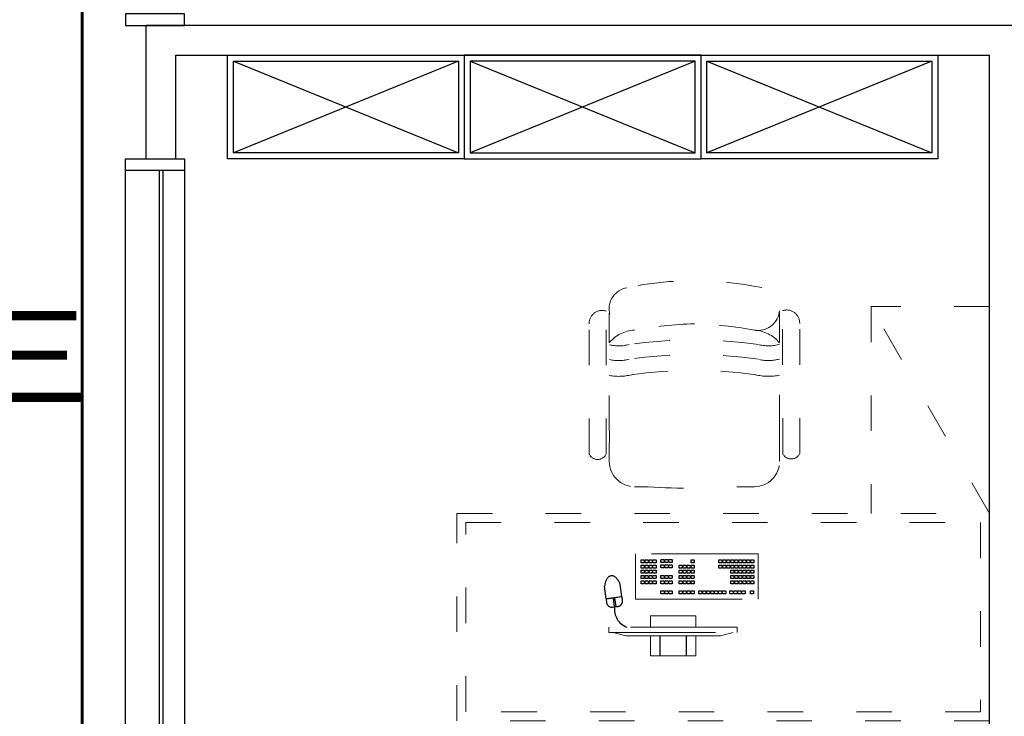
# Model space of a CAD drawing. Header units: millimetres. Extents: x -539149 to -534375, y 505028 to 505469.
# Tile 125 of 135: x -534823 to -534790, y 505207 to 505231. Entities that reach past the tile are written whole.
import ezdxf
from ezdxf.lldxf.tags import DXFTag

# ---------------------------------------------------------------- set-up
doc = ezdxf.new("R2010")
doc.units = ezdxf.units.MM
doc.header["$LTSCALE"] = 10
doc.linetypes.add('ACAD_ISO03W100', pattern=[30, 12, -18])
doc.linetypes.add('DASH', pattern=[0.35, 0.25, -0.1])
for name, color, linetype in [('A-建筑-新增墙体', 3, 'Continuous'), ('B-平面-到顶家具H', 30, 'Continuous'), ('B-平面-到顶装饰造型线', 6, 'Continuous'), ('B-平面-固定家具M', 30, 'Continuous'), ('B-平面-完成面造型线', 6, 'Continuous'), ('B-平面-活动家具', 30, 'ACAD_ISO03W100'), ('E-图框', 100, 'Continuous'), ('E-文本', 7, 'Continuous')]:
    doc.layers.add(name, color=color, linetype=linetype)
doc.styles.add('黑体', font='simhei.ttf')
tags = doc.linetypes.add('CENTER', pattern=[2, 1.25, -0.25, 0.25, -0.25]).pattern_tags.tags
tags[10:11] = [DXFTag(74, 4), DXFTag(75, 0), DXFTag(340, '0'), DXFTag(46, 1.0), DXFTag(50, 0.0), DXFTag(44, 0.0), DXFTag(45, 0.0)]
tags[8:9] = [DXFTag(74, 4), DXFTag(75, 0), DXFTag(340, '0'), DXFTag(46, 1.0), DXFTag(50, 0.0), DXFTag(44, 0.0), DXFTag(45, 0.0)]
tags[6:7] = [DXFTag(74, 4), DXFTag(75, 0), DXFTag(340, '0'), DXFTag(46, 1.0), DXFTag(50, 0.0), DXFTag(44, 0.0), DXFTag(45, 0.0)]
tags[4:5] = [DXFTag(74, 4), DXFTag(75, 0), DXFTag(340, '0'), DXFTag(46, 1.0), DXFTag(50, 0.0), DXFTag(44, 0.0), DXFTag(45, 0.0)]

# ---------------------------------------------------------------- blocks, each defined once
blk = doc.blocks.new('A$C0F355EF4')
at = {"color": 8}
for p, q in [((147.1409508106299, 431.0858055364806), (99.37960721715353, 478.8471491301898)), ((322.6583039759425, 466.46579799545), (317.8403518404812, 460.2070466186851)), ((346.2275475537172, 448.3223248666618), (322.6583039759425, 466.46579799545)), ((326.1904496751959, 468.1768092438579), (324.0491376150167, 465.395141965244)), ((329.6175681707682, 475.5062166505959), (324.7996160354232, 469.247465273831)), ((324.7996160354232, 469.247465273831), (348.3688596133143, 451.1039921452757)), ((364.7488776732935, 469.5050070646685), (332.6291967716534, 427.7799978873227)), ((348.3688596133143, 451.1039921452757), (363.8933720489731, 471.2710799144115)), ((363.8933720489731, 471.2710799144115), (354.2324648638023, 478.7079927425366)), ((363.3580440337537, 470.5756630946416), (398.0539567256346, 443.8669417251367)), ((321.0421279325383, 435.5921499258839), (330.7030351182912, 428.155237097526)), ((330.7030351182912, 428.155237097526), (346.2275475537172, 448.3223248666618)), ((346.9780259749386, 452.1746481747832), (344.8367139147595, 449.392980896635)), ((346.2275475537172, 448.3223248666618), (346.2275475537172, 448.3223248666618)), ((348.3688596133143, 451.1039921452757), (348.3688596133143, 451.1039921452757)), ((83.89344573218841, 367.8383004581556), (36.13210213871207, 415.5996440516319)), ((331.2383631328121, 428.850653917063), (365.9342758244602, 402.1419325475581))]:
    blk.add_line(p, q, dxfattribs=at)
at = {"color": 8, "linetype": 'DASH', "ltscale": 0.1}
for points, elevation in [([(299.6270714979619, 334.4033430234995), (307.0548915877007, 341.8311631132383), (314.4773313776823, 334.4087233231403), (307.0495112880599, 326.9809032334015)], 1.435067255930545e-10), ([(309.1345032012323, 343.9107747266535), (316.5623232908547, 351.3385948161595), (323.9847630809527, 343.9161550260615), (316.5569429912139, 336.4883349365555)], 1.435173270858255e-10), ([(322.0052348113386, 331.0400431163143), (329.4330549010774, 338.4678632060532), (336.855494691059, 331.0454234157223), (329.4276746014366, 323.6176033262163)], 1.435185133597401e-10), ([(218.4319705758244, 301.5569857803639), (225.8597906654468, 308.9848058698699), (233.2822304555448, 301.5623660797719), (225.854410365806, 294.1345459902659)], 1.434409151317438e-10), ([(227.9394022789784, 311.0644174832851), (235.3672223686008, 318.4922375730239), (242.7896621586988, 311.0697977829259), (235.36184206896, 303.6419776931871)], 1.434515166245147e-10), ([(237.4468339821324, 320.5718491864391), (244.8746540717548, 327.9996692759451), (252.2970938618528, 320.5772294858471), (244.869273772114, 313.1494093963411)], 1.434621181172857e-10), ([(261.6212058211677, 296.3974773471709), (269.0490259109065, 303.8252974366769), (276.4714657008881, 296.4028576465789), (269.0436456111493, 288.9750375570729)], 1.434643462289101e-10), ([(280.6122080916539, 315.3884796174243), (288.0400281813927, 322.8162997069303), (295.4624679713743, 315.3938599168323), (288.0346478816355, 307.9660398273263)], 1.434855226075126e-10), ([(290.1196397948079, 324.8959113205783), (297.5474598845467, 332.3237314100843), (304.9698996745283, 324.9012916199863), (297.5420795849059, 317.4734715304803)], 1.434961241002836e-10), ([(293.4829397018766, 302.5177480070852), (300.910759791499, 309.945568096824), (308.333199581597, 302.523128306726), (300.9053794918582, 295.0953082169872)], 1.434867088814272e-10), ([(302.9903714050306, 312.0251797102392), (310.4181914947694, 319.4529997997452), (317.840631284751, 312.0305600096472), (310.4128111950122, 304.6027399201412)], 1.434973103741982e-10), ([(312.4978031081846, 321.5326114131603), (319.9256231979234, 328.9604315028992), (327.348062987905, 321.5379917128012), (319.9202428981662, 314.1101716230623)], 1.435079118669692e-10), ([(315.4412814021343, 299.5742697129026), (322.8691014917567, 307.0020898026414), (330.2915412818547, 299.5796500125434), (322.8637211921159, 292.1518299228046)], 1.434984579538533e-10), ([(324.9487131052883, 309.0817014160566), (332.3765331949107, 316.5095215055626), (339.7989729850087, 309.0870817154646), (332.3711528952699, 301.6592616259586)], 1.435090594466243e-10), ([(334.4561448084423, 318.5891331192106), (341.8839648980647, 326.0169532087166), (349.3064046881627, 318.5945134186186), (341.8785845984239, 311.1666933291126)], 1.435196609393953e-10), ([(336.9798542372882, 297.0505602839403), (344.4076743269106, 304.4783803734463), (351.8301141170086, 297.0559405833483), (344.4022940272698, 289.6281204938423)], 1.435101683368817e-10), ([(346.4872859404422, 306.5579919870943), (353.9151060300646, 313.9858120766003), (361.3375458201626, 306.5633722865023), (353.9097257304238, 299.1355521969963)], 1.435207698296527e-10), ([(359.3580175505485, 293.6872603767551), (366.7858376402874, 301.1150804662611), (374.2082774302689, 293.6926406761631), (366.7804573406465, 286.2648205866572)], 1.435219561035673e-10), ([(184.4492628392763, 267.5742780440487), (191.8770829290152, 275.0020981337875), (199.2995227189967, 267.5796583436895), (191.8717026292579, 260.1518382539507)], 1.434030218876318e-10), ([(193.9566945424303, 277.0817097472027), (201.3845146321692, 284.5095298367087), (208.8069544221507, 277.0870900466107), (201.3791343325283, 269.6592699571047)], 1.434136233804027e-10), ([(242.6063424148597, 277.3826139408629), (250.0341625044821, 284.8104340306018), (257.4566022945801, 277.3879942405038), (250.0287822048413, 269.9601741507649)], 1.434431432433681e-10), ([(252.1137741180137, 286.8900456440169), (259.5415942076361, 294.3178657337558), (266.9640339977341, 286.8954259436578), (259.5362139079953, 279.4676058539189)], 1.434537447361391e-10), ([(255.477074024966, 264.5118823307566), (262.9048941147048, 271.9397024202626), (270.3273339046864, 264.5172626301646), (262.899513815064, 257.0894425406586)], 1.434443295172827e-10), ([(264.98450572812, 274.0193140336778), (272.4123258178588, 281.4471341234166), (279.8347656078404, 274.0246943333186), (272.406945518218, 266.5968742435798)], 1.434549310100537e-10), ([(274.4919374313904, 283.5267457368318), (281.9197575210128, 290.9545658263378), (289.3421973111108, 283.5321260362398), (281.914377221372, 276.1043059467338)], 1.434655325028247e-10), ([(305.9338496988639, 290.0668380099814), (313.3616697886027, 297.4946580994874), (320.7841095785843, 290.0722183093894), (313.3562894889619, 282.6443982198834)], 1.434878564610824e-10), ([(317.9649908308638, 278.0356968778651), (325.3928109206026, 285.4635169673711), (332.8152507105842, 278.0410771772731), (325.3874306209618, 270.6132570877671)], 1.434889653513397e-10), ([(327.4724225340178, 287.5431285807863), (334.9002426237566, 294.9709486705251), (342.3226824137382, 287.5485088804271), (334.8948623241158, 280.1206887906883)], 1.434995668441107e-10), ([(330.8357224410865, 265.164965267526), (338.2635425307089, 272.592785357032), (345.6859823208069, 265.170345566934), (338.2581622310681, 257.742525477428)], 1.434901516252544e-10), ([(340.3431541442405, 274.6723969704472), (347.7709742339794, 282.100217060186), (355.1934140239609, 274.677777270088), (347.7655939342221, 267.2499571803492)], 1.435007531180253e-10), ([(349.8505858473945, 284.1798286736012), (357.2784059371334, 291.60764876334), (364.7008457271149, 284.185208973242), (357.2730256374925, 276.7573888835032)], 1.435113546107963e-10), ([(147.1212617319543, 230.2462769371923), (154.5490818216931, 237.6740970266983), (161.9715216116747, 230.2516572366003), (154.5437015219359, 222.8238371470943)], 1.43361398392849e-10), ([(165.4343994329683, 248.5594146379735), (172.8622195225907, 255.9872347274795), (180.2846593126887, 248.5647949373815), (172.8568392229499, 241.1369748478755)], 1.433818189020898e-10), ([(174.9418311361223, 258.0668463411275), (182.3696512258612, 265.4946664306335), (189.7920910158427, 258.0722266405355), (182.3642709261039, 250.6444065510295)], 1.433924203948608e-10), ([(199.2959189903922, 234.072190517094), (206.7237390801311, 241.5000106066), (214.1461788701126, 234.077570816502), (206.7183587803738, 226.649750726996)], 1.433948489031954e-10), ([(208.8033506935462, 243.5796222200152), (216.2311707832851, 251.007442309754), (223.6536105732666, 243.585002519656), (216.2257904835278, 236.1571824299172)], 1.434054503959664e-10), ([(218.3107823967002, 253.0870539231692), (225.738602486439, 260.5148740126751), (233.1610422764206, 253.0924342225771), (225.7332221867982, 245.6646141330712)], 1.434160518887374e-10), ([(221.674082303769, 230.708890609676), (229.1019023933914, 238.1367106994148), (236.5243421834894, 230.7142709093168), (229.0965220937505, 223.286450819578)], 1.43406636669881e-10), ([(231.181514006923, 240.21632231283), (238.6093340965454, 247.644142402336), (246.0317738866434, 240.221702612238), (238.6039537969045, 232.793882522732)], 1.43417238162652e-10), ([(243.6324240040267, 227.7654123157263), (251.0602440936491, 235.1932324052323), (258.4826838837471, 227.7707926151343), (251.0548637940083, 220.3429725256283)], 1.434183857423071e-10), ([(280.5949499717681, 239.3940063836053), (288.0227700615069, 246.8218264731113), (295.4452098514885, 239.3993866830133), (288.0173897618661, 231.9715665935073)], 1.434466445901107e-10), ([(290.1023816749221, 248.9014380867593), (297.5302017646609, 256.3292581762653), (304.9526415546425, 248.9068183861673), (297.5248214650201, 241.4789982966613)], 1.434572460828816e-10), ([(293.2213526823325, 226.767603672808), (300.6491727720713, 234.1954237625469), (308.0716125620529, 226.7729839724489), (300.6437924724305, 219.34516388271)], 1.434478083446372e-10), ([(299.6098133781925, 258.4088697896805), (307.0376334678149, 265.8366898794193), (314.4600732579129, 258.4142500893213), (307.0322531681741, 250.9864299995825)], 1.434678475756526e-10), ([(302.7287843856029, 236.275035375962), (310.1566044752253, 243.702855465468), (317.5790442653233, 236.28041567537), (310.1512241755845, 228.852595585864)], 1.434584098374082e-10), ([(312.2362160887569, 245.782467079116), (319.6640361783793, 253.210287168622), (327.0864759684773, 245.787847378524), (319.6586558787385, 238.360027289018)], 1.434690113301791e-10), ([(118.5989666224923, 201.7239818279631), (126.0267867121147, 209.1518019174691), (133.4492265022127, 201.7293621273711), (126.0214064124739, 194.3015420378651)], 1.433295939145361e-10), ([(128.1063983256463, 211.2314135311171), (135.5342184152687, 218.6592336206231), (142.9566582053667, 211.2367938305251), (135.5288381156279, 203.8089737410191)], 1.433401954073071e-10), ([(137.6138300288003, 220.7388452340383), (145.0416501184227, 228.1666653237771), (152.4640899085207, 220.7442255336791), (145.0362698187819, 213.3164054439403)], 1.433507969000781e-10), ([(189.7884872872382, 224.56475881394), (197.2163073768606, 231.992578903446), (204.6387471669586, 224.570139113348), (197.2109270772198, 217.142319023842)], 1.433842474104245e-10), ([(202.6592188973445, 211.6940272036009), (210.0870389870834, 219.1218472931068), (217.5094787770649, 211.6994075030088), (210.0816586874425, 204.2715874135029)], 1.433854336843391e-10), ([(212.166650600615, 221.2014589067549), (219.5944706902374, 228.6292789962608), (227.0169104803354, 221.2068392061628), (219.5890903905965, 213.7790191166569)], 1.4339603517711e-10), ([(215.1101288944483, 199.2431172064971), (222.5379489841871, 206.6709372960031), (229.9603887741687, 199.2484975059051), (222.5325686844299, 191.8206774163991)], 1.433865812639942e-10), ([(224.6175605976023, 208.7505489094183), (232.0453806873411, 216.1783689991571), (239.4678204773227, 208.7559292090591), (232.0400003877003, 201.3281091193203)], 1.433971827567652e-10), ([(234.1249923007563, 218.2579806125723), (241.5528123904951, 225.6858007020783), (248.9752521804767, 218.2633609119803), (241.5474320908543, 210.8355408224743)], 1.434077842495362e-10), ([(236.6487017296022, 196.719407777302), (244.076521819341, 204.1472278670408), (251.4989616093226, 196.7247880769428), (244.0711415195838, 189.296967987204)], 1.433982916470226e-10), ([(246.1561334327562, 206.226839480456), (253.583953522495, 213.654659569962), (261.0063933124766, 206.232219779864), (253.5785732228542, 198.804399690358)], 1.434088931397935e-10), ([(255.6635651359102, 215.73427118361), (263.091385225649, 223.1620912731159), (270.5138250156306, 215.739651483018), (263.0860049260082, 208.311831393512)], 1.434194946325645e-10), ([(90.07667151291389, 173.201686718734), (97.5044916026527, 180.6295068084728), (104.9269313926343, 173.2070670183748), (97.49911130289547, 165.779246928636)], 1.432977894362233e-10), ([(99.58410321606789, 182.709118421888), (107.0119233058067, 190.136938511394), (114.4343630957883, 182.714498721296), (107.0065430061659, 175.28667863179)], 1.433083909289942e-10), ([(109.0915349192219, 192.2165501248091), (116.5193550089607, 199.644370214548), (123.9417947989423, 192.22193042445), (116.5139747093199, 184.7941103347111)], 1.433189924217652e-10), ([(227.1412700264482, 187.2119760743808), (234.569090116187, 194.6397961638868), (241.9915299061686, 187.2173563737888), (234.5637098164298, 179.7895362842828)], 1.433876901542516e-10), ([(240.0120016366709, 174.3412444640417), (247.4398217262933, 181.7690645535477), (254.8622615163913, 174.3466247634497), (247.4344414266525, 166.9188046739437)], 1.433888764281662e-10), ([(43.92895072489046, 127.0539659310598), (51.35677081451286, 134.4817860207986), (58.77921060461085, 127.0593462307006), (51.35139051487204, 119.6315261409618)], 1.43246331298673e-10), ([(53.43638242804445, 136.5613976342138), (60.86420251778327, 143.9892177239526), (68.28664230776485, 136.5667779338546), (60.85882221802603, 129.1389578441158)], 1.43256932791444e-10), ([(62.94381413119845, 146.0688293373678), (70.37163422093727, 153.4966494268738), (77.79407401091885, 146.0742096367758), (70.36625392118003, 138.6463895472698)], 1.432675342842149e-10), ([(72.45124583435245, 155.576261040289), (79.87906592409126, 163.0040811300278), (87.30150571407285, 155.5816413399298), (79.87368562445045, 148.153821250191)], 1.432781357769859e-10), ([(94.71417025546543, 129.4904417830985), (102.1419903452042, 136.9182618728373), (109.5644301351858, 129.4958220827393), (102.1366100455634, 122.0680019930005)], 1.432782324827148e-10), ([(23.68533350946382, 106.8103487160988), (31.11315359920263, 114.2381688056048), (38.53559338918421, 106.8157290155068), (31.1077732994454, 99.38790892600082)], 1.43223758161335e-10), ([(66.19187514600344, 100.9681466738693), (73.61969523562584, 108.3959667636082), (81.04213502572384, 100.9735269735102), (73.61431493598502, 93.54570688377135)], 1.432464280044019e-10), ([(75.69930684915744, 110.4755783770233), (83.12712693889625, 117.9033984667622), (90.54956672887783, 110.4809586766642), (83.12174663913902, 103.0531385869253)], 1.432570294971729e-10), ([(85.20673855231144, 119.9830100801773), (92.63455864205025, 127.4108301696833), (100.0569984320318, 119.9883903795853), (92.62917834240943, 112.5605702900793)], 1.432676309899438e-10), ([(88.57003845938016, 97.6048467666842), (95.99785854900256, 105.032666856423), (103.4202983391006, 97.61022706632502), (95.99247824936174, 90.18240697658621)], 1.432582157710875e-10), ([(98.07747016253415, 107.1122784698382), (105.5052902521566, 114.5400985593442), (112.9277300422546, 107.1176587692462), (105.4999099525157, 99.6898386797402)], 1.432688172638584e-10), ([(107.5849018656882, 116.6197101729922), (115.012721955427, 124.0475302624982), (122.4351617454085, 116.6250904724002), (115.0073416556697, 109.1972703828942)], 1.432794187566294e-10), ([(110.5283801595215, 94.66136847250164), (117.9562002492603, 102.0891885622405), (125.3786400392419, 94.66674877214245), (117.9508199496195, 87.23892868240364)], 1.432699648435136e-10), ([(120.0358118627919, 104.1688001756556), (127.4636319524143, 111.5966202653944), (134.8860717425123, 104.1741804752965), (127.4582516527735, 96.74636038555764)], 1.432805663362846e-10), ([(141.5743846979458, 101.6450907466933), (149.0022047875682, 109.0729108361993), (156.4246445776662, 101.6504710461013), (148.9968244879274, 94.22265095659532)], 1.432922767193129e-10), ([(151.0818164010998, 111.1525224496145), (158.5096364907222, 118.5803425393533), (165.9320762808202, 111.1579027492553), (158.5042561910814, 103.7300826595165)], 1.433028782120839e-10), ([(160.5892481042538, 120.6599541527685), (168.0170681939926, 128.0877742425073), (175.4395079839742, 120.6653344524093), (168.0116878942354, 113.2375143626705)], 1.433134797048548e-10), ([(163.9525480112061, 98.28179083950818), (171.3803681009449, 105.7096109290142), (178.8028078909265, 98.28717113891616), (171.3749878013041, 90.85935104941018)], 1.433040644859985e-10), ([(173.4599797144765, 107.7892225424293), (180.8877998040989, 115.2170426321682), (188.3102395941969, 107.7946028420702), (180.8824195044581, 100.3667827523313)], 1.433146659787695e-10), ([(47.17701173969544, 81.95328326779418), (54.60483182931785, 89.381103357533), (62.02727161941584, 81.958663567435), (54.59945152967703, 74.53084347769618)], 1.4322522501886e-10), ([(56.68444344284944, 91.46071497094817), (64.11226353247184, 98.88853506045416), (71.53470332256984, 91.46609527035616), (64.10688323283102, 84.03827518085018)], 1.432358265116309e-10), ([(60.04774334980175, 69.08255165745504), (67.47556343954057, 76.51037174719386), (74.89800322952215, 69.08793195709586), (67.47018313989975, 61.66011186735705)], 1.432264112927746e-10), ([(69.55517505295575, 78.58998336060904), (76.98299514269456, 86.01780345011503), (84.40543493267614, 78.59536366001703), (76.97761484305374, 71.16754357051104)], 1.432370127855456e-10), ([(79.06260675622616, 88.09741506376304), (86.49042684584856, 95.52523515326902), (93.91286663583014, 88.10279536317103), (86.48504654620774, 80.67497527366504)], 1.432476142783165e-10), ([(82.00608505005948, 66.1390733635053), (89.4339051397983, 73.56689345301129), (96.85634492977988, 66.14445366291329), (89.42852484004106, 58.71663357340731)], 1.432381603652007e-10), ([(91.51351675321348, 75.64650506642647), (98.9413368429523, 83.07432515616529), (106.3637766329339, 75.65188536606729), (98.93595654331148, 68.22406527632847)], 1.432487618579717e-10), ([(101.0209484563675, 85.15393676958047), (108.4487685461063, 92.58175685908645), (115.8712083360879, 85.15931706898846), (108.4433882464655, 77.73149697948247)], 1.432593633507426e-10), ([(103.5446578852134, 63.61536393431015), (110.9724779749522, 71.04318402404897), (118.3949177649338, 63.62074423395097), (110.967097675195, 56.19292414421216)], 1.432498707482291e-10), ([(113.0520895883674, 73.12279563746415), (120.4799096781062, 80.55061572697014), (127.9023494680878, 73.12817593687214), (120.4745293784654, 65.70035584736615)], 1.43260472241e-10), ([(122.5595212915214, 82.63022734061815), (129.9873413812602, 90.05804743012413), (137.4097811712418, 82.63560764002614), (129.9819610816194, 75.20778755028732)], 1.43271073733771e-10), ([(125.9228211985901, 60.25206402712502), (133.3506412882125, 67.679884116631), (140.7730810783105, 60.257444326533), (133.3452609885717, 52.82962423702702)], 1.432616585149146e-10), ([(132.0669529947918, 92.13765904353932), (139.4947730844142, 99.56547913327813), (146.9172128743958, 92.14303934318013), (139.4893927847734, 84.71521925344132)], 1.43281675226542e-10), ([(135.4302529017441, 69.75949573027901), (142.8580729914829, 77.187315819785), (150.2805127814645, 69.764876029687), (142.8526926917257, 62.33705594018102)], 1.432722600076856e-10), ([(144.9376846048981, 79.26692743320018), (152.3655046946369, 86.694747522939), (159.7879444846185, 79.272307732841), (152.3601243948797, 71.84448764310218)], 1.432828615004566e-10), ([(154.4451163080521, 88.77435913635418), (161.8729363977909, 96.20217922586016), (169.2953761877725, 88.77973943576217), (161.8675560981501, 81.35191934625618)], 1.432934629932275e-10), ([(72.49865334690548, 56.63164166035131), (79.9264734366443, 64.05946174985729), (87.34891322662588, 56.63702195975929), (79.92109313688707, 49.20920187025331)], 1.432275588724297e-10), ([(84.52979447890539, 44.60050052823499), (91.95761456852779, 52.02832061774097), (99.38005435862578, 44.60588082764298), (91.95223426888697, 37.17806073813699)], 1.432286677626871e-10), ([(94.03722618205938, 54.10793223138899), (101.4650462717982, 61.53575232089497), (108.8874860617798, 54.11331253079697), (101.459665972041, 46.68549244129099)], 1.432392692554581e-10), ([(97.40052608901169, 31.72976891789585), (104.8283461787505, 39.15758900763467), (112.2507859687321, 31.73514921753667), (104.8229658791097, 24.30732912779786)], 1.432298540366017e-10), ([(106.9079577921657, 41.23720062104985), (114.3357778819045, 48.66502071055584), (121.7582176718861, 41.24258092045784), (114.3303975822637, 33.81476083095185)], 1.432404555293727e-10), ([(116.4153894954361, 50.74463232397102), (123.8432095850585, 58.17245241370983), (131.2656493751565, 50.75001262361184), (123.8378292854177, 43.32219253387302)], 1.432510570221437e-10)]:
    blk.add_lwpolyline(points, close=True, dxfattribs=dict(at, elevation=elevation))
at = {"color": 8}
for centre, radius, start, end in [((273.9649642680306, 431.4118845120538), 63.36949575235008, 36.65983829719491, 114.5843226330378), ((343.525904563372, 464.7996563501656), 17.55198720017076, 52.41112276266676, 142.411122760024), ((331.7486882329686, 449.5004863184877), 17.55198720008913, 142.411122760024, 232.4111227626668), ((358.6870949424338, 409.1361265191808), 52.49742214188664, 7.277796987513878, 41.41985931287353), ((389.4385187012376, 449.0837039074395), 52.49742214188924, 243.402386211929, 277.5444485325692), ((393.2706419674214, 414.323830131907), 17.55198720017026, 280.042001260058, 4.780244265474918)]:
    blk.add_arc(centre, radius, start, end, dxfattribs=at)
at = {"layer": 'B-平面-活动家具', "color": 31, "linetype": 'ACAD_ISO03W100', "lineweight": 18, "ltscale": 3}
for p, q in [((277.1710199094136, 544.0625712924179), (-29.08332002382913, 237.8082313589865)), ((267.5380762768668, 534.4296276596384), (228.6795330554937, 512.6243877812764)), ((289.8989419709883, 531.3346492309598), (277.1710199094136, 544.0625712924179)), ((-16.3553979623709, 225.0803092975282), (289.8989419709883, 531.3346492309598)), ((2.354863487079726, 286.2997182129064), (228.6795330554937, 512.6243877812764)), ((121.8495234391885, 501.3170653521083), (13.66218591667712, 393.1297278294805)), ((169.6108670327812, 453.555721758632), (121.8495234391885, 501.3170653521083)), ((109.1216013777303, 297.6703123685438), (217.308938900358, 405.8576498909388)), ((217.308938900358, 405.8576498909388), (190.865440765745, 432.3011480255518)), ((13.66218591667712, 393.1297278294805), (61.42352951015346, 345.3683842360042)), ((82.67810324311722, 324.1138105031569), (109.1216013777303, 297.6703123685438)), ((-19.4503763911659, 247.4411749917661), (2.354863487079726, 286.2997182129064)), ((-29.08332002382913, 237.8082313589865), (-16.3553979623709, 225.0803092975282))]:
    blk.add_line(p, q, dxfattribs=at)
at = {"layer": 'B-平面-活动家具', "color": 8, "linetype": 'ACAD_ISO03W100', "lineweight": 18, "ltscale": 3, "elevation": 1.432094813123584e-10}
blk.add_lwpolyline([(108.1876623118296, -0.0004377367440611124), (400.9298697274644, 292.7417696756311), (292.7425322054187, 400.9291071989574), (0.0003247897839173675, 108.1868997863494)], close=True, dxfattribs=at)
blk = doc.blocks.new('A$C09F34568')
at = {"layer": 'B-平面-活动家具', "color": 0}
for q in [(377.4881492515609, 573.1560302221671), (377.4680373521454, 573.0204176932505)]:
    blk.add_line((372.6916825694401, 578.7016607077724), q, dxfattribs=at)
at = {"layer": 'B-平面-活动家具', "color": 31, "lineweight": 18}
for p, q in [((424.0838867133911, 597.2311322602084), (560.1713668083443, 451.390419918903)), ((378.7904281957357, 558.103946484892), (506.2982461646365, 406.4399650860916)), ((21.78301880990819, 234.0346695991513), (27.37763367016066, 229.1571321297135)), ((42.26797212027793, 227.5672731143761), (191.6193601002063, 97.35832639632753)), ((2.334280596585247, 182.9832587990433), (145.7093723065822, 44.30053207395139))]:
    blk.add_line(p, q, dxfattribs=at)
for centre, major_axis, ratio, start_param, end_param in [((615.1737492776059, -19.13676264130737), (-512.5983417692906, 512.5983417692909), 0.9999999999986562, -0.2485194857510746, 0.2305731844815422), ((293.2985301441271, 513.2878597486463), (-72.74007458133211, 72.74007458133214), 0.9999999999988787, 4.616149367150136, 5.993063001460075), ((409.4925597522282, 568.3426451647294), (-22.88504582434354, 22.88504582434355), 0.9999999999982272, -1.253110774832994, 1.107285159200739), ((526.1434935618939, 437.4141315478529), (-26.01185067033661, 26.01185067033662), 0.9999999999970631, 1.78638231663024, 4.31671331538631), ((360.8296695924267, 278.5806893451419), (-145.462600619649, 145.462600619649), 0.9999999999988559, 4.242963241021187, 4.562127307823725), ((88.61102310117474, 312.2411645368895), (-72.74007458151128, 72.7400745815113), 0.9999999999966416, 0.2721760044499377, 1.649089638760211), ((22.47889828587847, 584.2913681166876), (-412.8175627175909, 412.8175627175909), 0.9999999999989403, 2.769747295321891, 3.495491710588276), ((574.4005347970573, 253.9986239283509), (-62.78819583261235, 62.78819583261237), 0.9999999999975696, 3.663071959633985, 5.743759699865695), ((31.47996205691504, 197.0538224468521), (22.88504582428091, 22.8850458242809), 0.9999999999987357, 0.445564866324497, 2.805960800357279), ((-604.3875128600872, 1222.509881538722), (1136.310584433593, 1136.310584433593), 0.9999999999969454, 4.574099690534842, 4.832731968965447), ((160.2940517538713, 78.07211657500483), (-26.01185067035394, 26.01185067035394), 0.9999999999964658, 1.948525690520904, 4.478856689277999), ((324.1347470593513, 242.5384656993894), (-145.4626006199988, 145.4626006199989), 0.9999999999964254, 1.689838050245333, 2.019312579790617), ((342.8140349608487, 26.53139292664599), (-62.78819583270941, 62.78819583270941), 0.99999999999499, 0.5214793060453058, 2.602167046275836)]:
    blk.add_ellipse(centre, major_axis=major_axis, ratio=ratio, start_param=start_param, end_param=end_param, dxfattribs=at)
blk = doc.blocks.new('fsdafgggfag')
at = {"layer": 'B-平面-活动家具', "color": 31, "lineweight": 18}
for p, q in [((901.5911977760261, 1352.9791472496), (1341.19408884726, 1353.025861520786)), ((901.6946869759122, 1284.830347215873), (876.1783255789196, 1284.827635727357)), ((901.4164670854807, 1284.830949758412), (978.8282005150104, 1284.663298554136)), ((901.6935575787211, 1295.458497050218), (1384.64841614, 1295.50981810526)), ((979.7439604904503, 1284.882267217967), (1378.070799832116, 1284.924595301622)), ((791.1621620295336, 1199.793401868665), (791.1630498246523, 1191.438839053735)), ((791.167060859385, 1153.693147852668), (791.1630498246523, 1191.438839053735)), ((791.2002679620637, 841.1989568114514), (791.2052146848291, 794.6480087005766)), ((903.0885897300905, 709.6346983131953), (876.2394485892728, 709.6318451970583)), ((903.0885897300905, 709.6346983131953), (980.5002857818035, 709.8188017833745)), ((903.3679388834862, 699.007210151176), (1386.322797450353, 699.058531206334)), ((981.4160922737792, 709.6000277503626), (1379.742931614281, 709.6423558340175)), ((903.2778039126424, 641.4865394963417), (1342.880694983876, 641.5332537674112))]:
    blk.add_line(p, q, dxfattribs=at)
at = {"layer": 'B-平面-活动家具', "color": 8, "lineweight": 18}
blk.add_line((700, 0), (1400, 400), dxfattribs=at)
at = {"layer": 'B-平面-活动家具', "lineweight": 18}
blk.add_lwpolyline([(700, 0), (0, 0), (0, 1800), (700, 1800)], close=True, dxfattribs=at)
at = {"layer": 'B-平面-活动家具', "color": 8, "lineweight": 18}
blk.add_lwpolyline([(670, 30), (30, 30), (30, 1770), (670, 1770)], close=True, dxfattribs=at)
at = {"layer": 'B-平面-活动家具', "color": 31, "lineweight": 18}
blk.add_lwpolyline([(700, 0), (1400, 0), (1400, 400), (700, 400)], dxfattribs=at)
for centre, major_axis, ratio, start_param, end_param in [((914.6785898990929, 1324.242020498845), (31.57666369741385, 0.1288298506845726), 0.9999999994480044, 1.994066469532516, 4.284518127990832), ((1343.22313581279, 1309.385585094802), (43.68740381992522, 0.0388291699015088), 0.9999999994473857, -0.3241016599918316, 1.616368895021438), ((876.1873607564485, 1199.80243704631), (85.02509363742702, 0.1339862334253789), 0.9999999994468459, 1.569326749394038, 3.140123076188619), ((384.4397901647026, 997.4028298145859), (1103.295274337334, 0.1956320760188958), 0.9999999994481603, -0.2079409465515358, 0.207798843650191), ((2983.498634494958, 997.6790180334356), (-2197.875811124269, 0.2374177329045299), 0.9999999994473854, -0.07093577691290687, 0.07136434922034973), ((876.2304134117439, 794.6570438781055), (-85.0251841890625, 0.05053691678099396), 0.9999999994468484, 0.0007006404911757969, 1.571496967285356), ((916.3590882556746, 670.2264470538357), (-31.57690852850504, 0.03369230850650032), 0.999999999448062, -1.14572583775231, 1.144725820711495), ((916.357958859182, 680.8545968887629), (22.32825885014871, 22.32825885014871), 0.999999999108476, 0.3271318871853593, 0.3661511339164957), ((1344.900467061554, 685.1739604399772), (-43.68736254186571, 0.07151476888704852), 0.9999999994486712, 1.526184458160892, 3.46665501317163)]:
    blk.add_ellipse(centre, major_axis=major_axis, ratio=ratio, start_param=start_param, end_param=end_param, dxfattribs=at)
at = {"layer": 'B-平面-活动家具', "color": 8, "lineweight": 18}
for centre, major_axis, ratio, start_param, end_param in [((1345.944107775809, 1252.80758455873), (-181.740845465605, 0.0166024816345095), 0.9999999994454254, -0.1774350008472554, 0.2716867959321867), ((1345.944107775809, 1252.80758455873), (-128.6000957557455, 0.0157395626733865), 0.9999999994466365, -0.2462976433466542, 0.2717178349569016), ((1395.739400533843, 1252.812876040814), (128.6000628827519, 0.0932881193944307), 0.9999999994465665, 2.894447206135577, 3.412462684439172), ((1202.95773663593, 1194.50638499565), (-117.4106206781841, 0.3063981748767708), 0.9999999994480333, 3.193587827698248, 4.021736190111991), ((1392.108710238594, 1212.66493181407), (-69.23023744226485, 22.96056878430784), 0.9999999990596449, 3.634705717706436, 6.773739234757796), ((-330.0978803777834, 999.8285746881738), (1514.411926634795, 0.2566379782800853), 0.9999999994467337, -0.1402309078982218, 0.1401045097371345), ((-330.0978803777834, 999.8285746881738), (1567.552635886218, 0.4408777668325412), 0.9999999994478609, -0.1403426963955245, 0.1399927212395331), ((-280.3025876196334, 999.8338661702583), (1567.5526966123, 0.06316785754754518), 0.9999999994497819, -0.1401017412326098, 0.140233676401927), ((137.6861498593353, 973.0638228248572), (-1204.174585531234, 0.7236866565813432), 0.9999999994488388, 3.162487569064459, 3.332040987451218), ((137.6809837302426, 1021.679485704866), (1204.174072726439, 1.326173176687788), 0.9999999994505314, -0.1907361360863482, -0.02118271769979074), ((1345.997908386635, 746.5189593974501), (181.7408323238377, 0.07108026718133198), 0.9999999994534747, 2.894781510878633, 3.345654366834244), ((1345.997908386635, 746.5189593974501), (-128.6000864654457, 0.0513535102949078), 0.9999999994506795, -0.2460207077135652, 0.2913716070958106), ((1395.793201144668, 746.5242508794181), (128.6000394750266, 0.1213388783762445), 0.999999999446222, 2.894229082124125, 3.431621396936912), ((1202.999609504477, 800.4633300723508), (117.4106796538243, 0.2828977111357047), 0.9999999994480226, -0.8869483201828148, -0.05158248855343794), ((1392.154438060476, 782.3449838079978), (72.72838864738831, 5.531272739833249), 0.9999999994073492, 2.895583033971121, 6.034616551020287)]:
    blk.add_ellipse(centre, major_axis=major_axis, ratio=ratio, start_param=start_param, end_param=end_param, dxfattribs=at)
at = {"layer": 'B-平面-活动家具', "color": 8, "lineweight": 18, "rotation": 225.5141236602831}
blk.add_blockref('A$C09F34568', (-353.9465728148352, 1684.811989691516), dxfattribs=at)
at = {"layer": 'B-平面-活动家具', "color": 31, "lineweight": 18, "rotation": 45.00000000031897}
blk.add_blockref('A$C0F355EF4', (487.3107909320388, 705.3229317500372), dxfattribs=at)
at = {"layer": 'B-平面-活动家具', "color": 8, "lineweight": 18, "xscale": -1, "rotation": 314.4858763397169}
blk.add_blockref('A$C09F34568', (-353.9465728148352, 15.18801030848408), dxfattribs=at)
blk = doc.blocks.new('*U484')
at = {"layer": 'B-平面-到顶家具H', "color": 8}
for p, q in [((20, -20), (780, -330)), ((780, -20), (20, -330))]:
    blk.add_line(p, q, dxfattribs=at)
at = {"layer": 'B-平面-到顶家具H'}
blk.add_lwpolyline([(0, 0), (0, -350), (800, -350), (800, 0)], close=True, dxfattribs=at)
at = {"layer": 'B-平面-到顶家具H', "color": 8}
blk.add_lwpolyline([(20, -20), (20, -330), (780, -330), (780, -20)], close=True, dxfattribs=at)
blk = doc.blocks.new('asdsadsadadfsaf777779')
at = {"layer": 'E-图框', "color": 1, "linetype": 'CENTER', "ltscale": 0.5, "const_width": 0.1}
blk.add_lwpolyline([(-537192.1570317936, 505363.9807950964), (-537196.7869194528, 505363.9807950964), (-537196.7869194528, 505185.7352268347), (-537188.3320139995, 505185.7352268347)], dxfattribs=at)
at = {"layer": 'E-文本', "style": '黑体'}
blk.add_text('过道三', height=3, dxfattribs=at).set_placement((-537208.7630924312, 505217.8054935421))

msp = doc.modelspace()

# ---------------------------------------------------------------- linework, layer by layer
at = {"layer": 'A-建筑-新增墙体', "ltscale": 0.01}
for p, q in [((-534719.073211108, 505230.4987834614, 0.06894340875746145), (-534818.6232111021, 505230.4984953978, 0.06894340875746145)), ((-534818.623211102, 505225.9986509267, 0.06894340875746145), (-534818.6232111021, 505230.4984953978, 0.06894340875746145)), ((-534817.6232111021, 505229.4986509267, 0.06894340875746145), (-534790.1232111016, 505229.4986509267, 0.06894340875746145)), ((-534817.623211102, 505225.9986509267, 0.06894340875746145), (-534817.6232111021, 505229.4986509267, 0.06894340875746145)), ((-534790.1232111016, 505189.6987275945, 0.06894340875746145), (-534790.1232111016, 505229.4986509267, 0.06894340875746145)), ((-534818.623211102, 505225.9986509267, 0.06894340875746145), (-534817.623211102, 505225.9986509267, 0.06894340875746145))]:
    msp.add_line(p, q, dxfattribs=at)
at = {"layer": 'B-平面-到顶家具H', "ltscale": 0.01}
for p, q in [((-534819.3232111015, 505193.0987275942, 0.06894340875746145), (-534819.3232111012, 505225.5986509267, 0.06894340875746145)), ((-534817.3232111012, 505225.5986509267, 0.06894340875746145), (-534817.3232111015, 505193.0987275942, 0.06894340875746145))]:
    msp.add_line(p, q, dxfattribs=at)
at = {"layer": 'B-平面-到顶装饰造型线', "color": 4, "ltscale": 0.01}
for p, q in [((-534818.1832111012, 505225.5986509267, 0.06894340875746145), (-534818.1832111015, 505193.0987275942, 0.06894340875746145)), ((-534818.0632111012, 505225.5986509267, 0.06894340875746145), (-534818.0632111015, 505193.0987275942, 0.06894340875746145))]:
    msp.add_line(p, q, dxfattribs=at)
at = {"layer": 'B-平面-完成面造型线', "ltscale": 0.01, "elevation": 0.06894340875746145}
for points in [[(-534817.3232111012, 505230.4984953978), (-534817.3232111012, 505230.8984953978), (-534819.3232111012, 505230.8984953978), (-534819.3232111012, 505230.4984953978)], [(-534817.3232111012, 505225.9986509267), (-534817.3232111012, 505225.5986509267), (-534819.3232111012, 505225.5986509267), (-534819.3232111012, 505225.9986509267)]]:
    msp.add_lwpolyline(points, close=True, dxfattribs=at)

# ---------------------------------------------------------------- block references
msp.add_blockref('asdsadsadadfsaf777779', (2376, 0))
at = {"layer": 'B-平面-固定家具M', "ltscale": 0.01, "yscale": 0.01, "zscale": 0.01}
for p, xscale in [((-534807.8732111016, 505229.4986509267, 0.06894340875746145), -0.01), ((-534807.8732111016, 505229.4986509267, 0.06894340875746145), 0.01), ((-534791.8732111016, 505229.4986509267, 0.06894340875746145), -0.01)]:
    msp.add_blockref('*U484', p, dxfattribs=dict(at, xscale=xscale))
at = {"layer": 'B-平面-活动家具', "ltscale": 0.01, "xscale": 0.01, "yscale": 0.01, "zscale": 0.01, "rotation": 90}
msp.add_blockref('fsdafgggfag', (-534790.1232111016, 505206.9986509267, 0.06894340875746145), dxfattribs=at)

doc.saveas('drawing.dxf')
